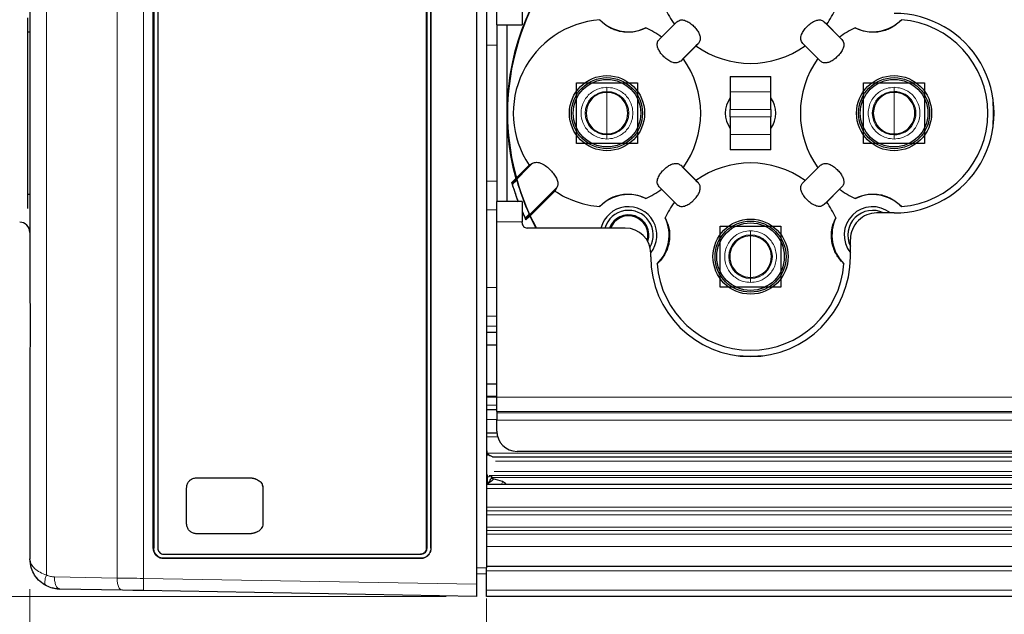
# Model space of a CAD drawing. Header units: millimetres. Extents: x 15 to 415, y 5 to 292.
# Tile 5 of 25: x 131 to 163, y 126 to 146. Entities that reach past the tile are written whole.
import ezdxf

# ---------------------------------------------------------------- set-up
doc = ezdxf.new("R2010")
doc.units = ezdxf.units.MM
doc.styles.add('SLDTEXTSTYLE0', font='TXT', dxfattribs={"width": 0.75})
doc.dimstyles.new('SLDDIMSTYLE2', dxfattribs={"dimtxt": 2.645833, "dimasz": 3.302, "dimexe": 0, "dimexo": 0.0625, "dimgap": 0.661458, "dimtad": 1, "dimdec": 0, "dimlfac": 1.5, "dimrnd": 1e-09, "dimzin": 12, "dimdsep": 46, "dimtxsty": 'SLDTEXTSTYLE0', "dimsah": 1, "dimcen": 0.09, "dimadec": 0, "dimazin": 3, "dimtfac": 1, "dimtdec": 0, "dimtofl": 0, "dimtmove": 0, "dimatfit": 3, "dimfxl": 1, "dimfrac": 2, "dimtolj": 1, "dimtzin": 12, "dimarcsym": 0})
doc.dimstyles.new('SLDDIMSTYLE6', dxfattribs={"dimtxt": 2.645833, "dimasz": 3.302, "dimexe": 0, "dimexo": 0.0625, "dimgap": 0.661458, "dimtad": 1, "dimdec": 1, "dimlfac": 1.5, "dimrnd": 1e-09, "dimzin": 12, "dimdsep": 46, "dimtxsty": 'SLDTEXTSTYLE0', "dimsah": 1, "dimcen": 0.09, "dimadec": 0, "dimazin": 3, "dimtfac": 1, "dimtdec": 1, "dimtofl": 0, "dimtmove": 0, "dimatfit": 3, "dimfxl": 1, "dimfrac": 2, "dimtolj": 1, "dimtzin": 12, "dimarcsym": 0})

# ---------------------------------------------------------------- blocks, each defined once
blk = doc.blocks.new('_D_7')
at = {"color": 7, "linetype": 'Continuous', "lineweight": 0}
for p, q in [((146.208, 126.799), (146.208, 113.936)), ((275.592, 126.799), (275.592, 113.936)), ((275.592, 114.936), (146.208, 114.936))]:
    blk.add_line(p, q, dxfattribs=at)
at = {"color": 7, "linetype": 'Continuous', "lineweight": 18}
for points in [[(146.208, 114.936), (149.51, 114.428), (149.51, 115.444)], [(275.592, 114.936), (272.29, 115.444), (272.29, 114.428)]]:
    blk.add_solid(points, dxfattribs=at)
at = {"color": 7, "linetype": 'Continuous', "lineweight": 18, "insert": (210.424, 118.347), "char_height": 2.646, "attachment_point": 1, "style": 'SLDTEXTSTYLE0'}
blk.add_mtext('L', dxfattribs=at)
blk = doc.blocks.new('_D_8')
at = {"color": 7, "linetype": 'Continuous', "lineweight": 0}
for p, q in [((123.275, 138.493), (123.275, 99.651)), ((282.692, 127.068), (282.692, 99.651)), ((123.275, 100.651), (282.692, 100.651))]:
    blk.add_line(p, q, dxfattribs=at)
at = {"color": 7, "linetype": 'Continuous', "lineweight": 18}
for points in [[(123.275, 100.651), (126.577, 100.143), (126.577, 101.159)], [(282.692, 100.651), (279.39, 101.159), (279.39, 100.143)]]:
    blk.add_solid(points, dxfattribs=at)
at = {"color": 7, "linetype": 'Continuous', "lineweight": 18, "insert": (207.401, 104.062), "char_height": 2.6458, "attachment_point": 1, "style": 'SLDTEXTSTYLE0'}
blk.add_mtext('L+45', dxfattribs=at)
blk = doc.blocks.new('_D_9')
at = {"color": 7, "linetype": 'Continuous', "lineweight": 0}
for p, q in [((131.208, 127.105), (131.208, 107.963)), ((282.692, 127.068), (282.692, 107.963)), ((131.208, 108.963), (282.692, 108.963))]:
    blk.add_line(p, q, dxfattribs=at)
at = {"color": 7, "linetype": 'Continuous', "lineweight": 18}
for points in [[(131.208, 108.963), (134.51, 108.455), (134.51, 109.471)], [(282.692, 108.963), (279.39, 109.471), (279.39, 108.455)]]:
    blk.add_solid(points, dxfattribs=at)
at = {"color": 7, "linetype": 'Continuous', "lineweight": 18, "insert": (207.401, 112.374), "char_height": 2.6458, "attachment_point": 1, "style": 'SLDTEXTSTYLE0'}
blk.add_mtext('L+33', dxfattribs=at)
blk = doc.blocks.new('_D_10')
at = {"color": 7, "linetype": 'Continuous', "lineweight": 0}
for p, q in [((144.875, 158.619), (116.814, 158.619)), ((117.814, 126.866), (117.814, 158.619)), ((144.875, 126.866), (116.814, 126.866))]:
    blk.add_line(p, q, dxfattribs=at)
at = {"color": 7, "linetype": 'Continuous', "lineweight": 18}
for points in [[(117.814, 158.619), (117.306, 155.317), (118.322, 155.317)], [(117.814, 126.866), (118.322, 130.168), (117.306, 130.168)]]:
    blk.add_solid(points, dxfattribs=at)
at = {"color": 7, "linetype": 'Continuous', "lineweight": 18, "insert": (114.403, 138.604), "char_height": 2.6458, "attachment_point": 1, "rotation": 90, "style": 'SLDTEXTSTYLE0'}
blk.add_mtext('47.6', dxfattribs=at)

msp = doc.modelspace()

# ---------------------------------------------------------------- linework, layer by layer
at = {"color": 7, "linetype": 'Continuous', "lineweight": 25}
for p, q in [((145.875127, 158.219397), (145.875127, 127.265942)), ((146.208466, 157.686002), (146.208466, 127.799337)), ((135.261765, 128.450996), (135.261765, 157.034344)), ((135.279219, 157.034344), (135.279219, 128.450996)), ((135.409624, 157.034344), (135.409624, 128.450996)), ((144.23891, 128.450996), (144.23891, 157.034344)), ((144.24182, 157.034344), (144.24182, 128.450996)), ((144.375136, 128.450996), (144.375136, 157.034344)), ((144.380958, 157.034344), (144.380958, 128.450996)), ((131.20846, 148.435088), (131.20846, 137.050252)), ((146.541795, 145.650474), (146.541795, 146.31714)), ((147.375127, 146.31714), (147.375127, 145.650474)), ((131.141792, 144.958189), (131.141792, 145.875921)), ((146.541795, 145.650474), (147.375127, 145.650474)), ((146.541805, 145.650474), (146.541805, 139.834866)), ((146.875134, 145.650474), (146.875134, 139.834866)), ((152.454089, 145.742777), (151.87502, 145.163715)), ((151.954671, 145.243364), (152.374437, 145.663127)), ((152.374437, 145.663127), (152.454089, 145.742777)), ((157.296181, 145.742777), (157.375823, 145.663127)), ((157.875241, 145.163715), (157.296181, 145.742777)), ((157.375823, 145.663127), (157.795589, 145.243364)), ((131.20846, 145.409255), (131.141792, 145.409255)), ((151.87502, 145.163715), (151.954671, 145.243364)), ((157.795589, 145.243364), (157.875241, 145.163715)), ((131.141792, 139.609255), (131.141792, 144.958189)), ((152.58213, 144.456608), (153.161189, 145.03567)), ((153.081547, 144.95602), (152.661781, 144.536258)), ((153.161189, 145.03567), (153.081547, 144.95602)), ((156.668723, 144.95602), (156.589072, 145.03567)), ((156.589072, 145.03567), (157.168131, 144.456608)), ((157.088479, 144.536258), (156.668723, 144.95602)), ((152.661781, 144.536258), (152.58213, 144.456608)), ((157.168131, 144.456608), (157.088479, 144.536258)), ((154.208462, 143.94267), (155.541798, 143.94267)), ((154.208462, 143.94267), (154.208462, 143.442299)), ((155.541798, 143.442299), (155.541798, 143.94267)), ((149.161091, 141.74267), (149.161091, 143.74267)), ((149.161091, 143.74267), (151.161085, 143.74267)), ((151.161085, 143.74267), (151.161085, 141.74267)), ((158.589175, 141.74267), (158.589175, 143.74267)), ((158.589175, 143.74267), (160.589179, 143.74267)), ((160.589179, 143.74267), (160.589179, 141.74267)), ((154.208462, 143.442299), (154.208462, 142.864949)), ((155.541798, 142.864949), (155.541798, 143.442299)), ((154.208462, 142.62039), (154.208462, 142.864949)), ((154.208462, 142.62039), (154.208462, 142.04304)), ((155.541798, 142.864949), (155.541798, 142.62039)), ((155.541798, 142.04304), (155.541798, 142.62039)), ((154.208462, 142.04304), (154.208462, 141.54267)), ((155.541798, 141.54267), (155.541798, 142.04304)), ((151.161085, 141.74267), (149.161091, 141.74267)), ((160.589179, 141.74267), (158.589175, 141.74267)), ((155.541798, 141.54267), (154.208462, 141.54267)), ((147.167952, 140.598061), (147.602529, 141.032638)), ((147.602529, 141.032638), (147.713721, 141.096063)), ((152.58213, 141.028731), (152.661781, 140.949082)), ((153.161189, 140.449669), (152.58213, 141.028731)), ((157.168131, 141.028731), (156.589072, 140.449669)), ((157.088479, 140.949082), (157.168131, 141.028731)), ((152.661781, 140.949082), (153.081547, 140.529319)), ((156.668723, 140.529319), (157.088479, 140.949082)), ((147.033046, 140.463159), (147.167952, 140.598061)), ((147.033046, 140.463159), (147.051991, 140.398979)), ((147.043875, 140.426225), (147.033046, 140.463159)), ((147.051991, 140.398979), (147.195688, 140.542674)), ((147.195688, 140.542674), (147.167952, 140.598061)), ((153.081547, 140.529319), (153.161189, 140.449669)), ((156.589072, 140.449669), (156.668723, 140.529319)), ((131.141792, 140.075921), (131.20846, 140.075921)), ((148.451051, 140.18411), (147.625944, 139.358997)), ((148.51448, 140.2953), (148.451051, 140.18411)), ((151.954671, 140.241975), (151.87502, 140.321625)), ((151.87502, 140.321625), (152.454089, 139.742563)), ((152.374437, 139.822212), (151.954671, 140.241975)), ((157.296181, 139.742563), (157.875241, 140.321625)), ((157.795589, 140.241975), (157.375823, 139.822212)), ((157.875241, 140.321625), (157.795589, 140.241975)), ((146.541795, 139.168199), (146.541795, 139.834866)), ((147.375127, 139.834866), (146.541795, 139.834866)), ((147.375127, 139.834866), (147.375127, 139.168199)), ((152.454089, 139.742563), (152.374437, 139.822212)), ((157.375823, 139.822212), (157.296181, 139.742563)), ((147.60846, 139.424635), (147.474091, 139.290269)), ((147.625944, 139.358997), (147.500714, 139.233768)), ((147.625944, 139.358997), (147.60846, 139.424635)), ((147.625944, 139.358997), (147.821526, 138.968199)), ((159.595897, 139.463436), (159.01211, 139.463436)), ((146.541795, 133.409336), (146.541795, 139.168199)), ((147.375127, 139.134866), (147.375127, 139.168199)), ((147.474091, 139.290269), (147.500714, 139.233768)), ((147.500714, 139.233768), (147.485376, 139.266192)), ((150.762569, 138.968199), (147.541802, 138.968199)), ((153.875133, 137.028624), (153.875133, 139.028624)), ((153.875133, 139.028624), (155.875127, 139.028624)), ((155.875127, 139.028624), (155.875127, 137.028624)), ((158.154369, 138.021903), (158.154369, 138.605693)), ((151.595901, 138.021903), (151.595901, 138.134866)), ((155.875127, 137.028624), (153.875133, 137.028624)), ((146.208466, 135.547664), (146.541795, 135.547664)), ((146.541795, 135.124331), (146.208466, 135.124331)), ((131.20846, 134.568421), (131.20846, 128.10466)), ((146.208466, 133.85433), (146.541795, 133.85433)), ((146.541795, 133.430997), (146.208466, 133.430997)), ((146.541795, 132.937932), (146.541795, 133.409336)), ((146.208466, 133.009336), (146.541795, 133.009336)), ((146.541795, 132.937932), (146.541795, 132.894141)), ((146.541795, 132.894141), (146.541795, 132.658439)), ((146.541795, 132.29651), (146.541795, 132.658439)), ((146.208466, 132.242669), (146.54398, 132.242669)), ((205.768442, 131.629844), (147.208463, 131.629844)), ((205.581268, 131.44267), (146.407655, 131.44267)), ((136.68863, 130.763349), (138.397853, 130.763349)), ((136.68863, 130.763349), (138.397853, 130.763349)), ((138.397853, 130.763349), (138.400764, 130.763349)), ((146.338622, 130.820776), (146.337202, 130.838098)), ((146.37513, 130.778336), (146.37513, 130.825399)), ((146.729708, 130.636648), (146.423947, 130.722726)), ((136.355798, 129.254866), (136.355798, 130.430472)), ((136.355798, 129.254866), (136.355798, 130.430472)), ((138.866276, 130.453627), (138.850402, 130.520746)), ((138.863654, 130.44223), (138.863654, 129.243109)), ((138.863654, 130.44223), (138.863654, 129.243109)), ((205.534598, 130.542669), (146.208466, 130.542669)), ((138.397853, 128.92199), (136.68863, 128.92199)), ((138.397853, 128.92199), (136.68863, 128.92199)), ((138.400764, 128.92199), (138.397853, 128.92199)), ((144.035986, 128.106023), (135.606737, 128.106023)), ((135.609647, 128.250996), (144.038887, 128.250996)), ((144.041797, 128.117663), (135.612558, 128.117663)), ((144.041797, 128.250996), (144.038887, 128.250996)), ((206.252124, 127.842669), (146.208466, 127.842669)), ((146.208466, 127.599336), (146.208466, 127.799337)), ((131.448409, 127.46349), (131.44968, 127.460841)), ((146.208466, 127.599336), (145.875127, 127.605155)), ((146.208466, 127.066004), (146.208466, 127.599336)), ((132.159015, 127.119488), (132.191013, 127.104861)), ((134.24792, 127.068956), (132.191013, 127.10486)), ((145.875127, 127.265942), (145.875127, 126.866003)), ((145.875127, 126.866003), (134.94589, 127.056774)), ((146.208466, 126.866003), (146.208466, 127.066004)), ((206.511677, 126.866003), (146.208466, 126.866003))]:
    msp.add_line(p, q, dxfattribs=at)
at = {"color": 8, "linetype": 'Continuous', "lineweight": 18}
for p, q in [((131.754786, 127.570011), (131.754786, 157.915329)), ((134.073427, 158.016443), (134.073427, 127.468896)), ((134.94589, 127.456713), (134.94589, 158.028626)), ((146.541805, 144.978372), (146.208466, 144.978372)), ((150.161088, 143.592003), (150.161088, 143.459336)), ((159.589172, 143.592003), (159.589172, 143.459336)), ((150.161088, 142.74267), (150.161088, 143.42667)), ((154.208462, 143.442299), (155.541798, 143.442299)), ((159.589172, 142.74267), (159.589172, 143.42667)), ((150.161088, 142.05867), (150.161088, 142.74267)), ((154.208462, 142.864949), (155.541798, 142.864949)), ((155.541798, 142.62039), (154.208462, 142.62039)), ((159.589172, 142.05867), (159.589172, 142.74267)), ((150.161088, 142.026003), (150.161088, 141.893336)), ((155.541798, 142.04304), (154.208462, 142.04304)), ((159.589172, 142.026003), (159.589172, 141.893336)), ((147.713721, 141.096063), (147.043875, 140.426225)), ((146.208466, 140.506967), (146.541805, 140.506967)), ((147.485376, 139.266192), (148.51448, 140.2953)), ((146.541795, 139.564158), (146.208466, 139.564158)), ((147.375127, 139.168199), (146.541795, 139.168199)), ((154.87513, 138.877958), (154.87513, 138.745291)), ((154.87513, 138.028625), (154.87513, 138.712625)), ((154.87513, 137.344625), (154.87513, 138.028625)), ((154.87513, 137.311958), (154.87513, 137.179291)), ((146.208466, 137.011874), (146.541795, 137.011874)), ((146.541795, 136.069065), (146.208466, 136.069065)), ((146.208466, 135.74267), (146.541795, 135.74267)), ((146.541795, 133.409336), (146.208466, 133.409336)), ((146.541795, 133.409336), (207.547934, 133.409336)), ((146.208466, 133.146544), (146.541795, 133.146544)), ((146.541795, 132.937932), (207.07653, 132.937932)), ((146.541795, 132.894141), (207.032741, 132.894141)), ((146.541795, 132.676003), (146.208466, 132.676003)), ((146.541795, 132.658439), (206.797039, 132.658439)), ((146.208466, 132.109336), (146.568617, 132.109336)), ((146.231781, 131.576003), (205.714604, 131.576003)), ((205.447938, 131.309336), (146.503757, 131.309336)), ((205.419894, 130.974293), (146.451305, 130.974293)), ((146.208466, 130.848179), (146.232457, 130.850856)), ((146.241795, 130.785278), (146.208466, 130.781511)), ((146.232457, 130.850856), (146.2516, 130.854031)), ((146.241795, 130.785278), (146.241795, 130.566234)), ((146.290442, 130.841135), (205.455279, 130.841135)), ((146.353454, 130.832913), (146.338622, 130.820776)), ((205.473568, 130.772311), (146.377475, 130.772311)), ((146.423837, 130.722333), (146.424354, 130.71619)), ((205.570028, 130.409336), (146.208466, 130.409336)), ((146.325887, 130.542669), (146.241795, 130.566234)), ((146.208466, 129.800868), (205.73173, 129.800868)), ((146.208466, 129.677936), (146.211277, 129.674811)), ((205.766038, 129.67177), (146.208466, 129.67177)), ((205.80035, 129.54267), (146.208466, 129.54267)), ((136.355798, 129.254866), (136.358709, 129.254866)), ((205.90665, 129.142669), (146.208466, 129.142669)), ((146.208466, 129.0272), (205.937337, 129.0272)), ((205.968023, 128.91173), (146.208466, 128.91173)), ((135.279219, 128.450996), (135.261765, 128.450996)), ((144.24182, 128.450996), (144.23891, 128.450996)), ((144.380958, 128.450996), (144.375136, 128.450996)), ((206.074959, 128.509336), (146.208466, 128.509336)), ((135.606737, 128.106023), (135.612558, 128.117663)), ((144.035986, 128.106023), (144.041797, 128.117663)), ((146.208466, 127.799337), (145.875127, 127.799337)), ((134.073427, 127.468896), (132.01652, 127.504801)), ((145.875127, 127.265942), (134.94589, 127.456713)), ((206.287559, 127.709336), (146.208466, 127.709336)), ((206.458525, 127.066004), (146.208466, 127.066004))]:
    msp.add_line(p, q, dxfattribs=at)
at = {"color": 7, "linetype": 'Continuous', "lineweight": 25, "flags": 128}
for points in [[(162.841639, 142.275187), (162.855348, 142.74267), (162.841639, 143.210152)], [(147.375127, 139.510883), (147.412569, 139.425341), (147.474091, 139.290269)], [(150.279066, 138.968199), (150.283069, 138.978097), (150.420358, 139.183565)], [(150.279066, 138.968199), (150.283069, 138.978097), (150.420358, 139.183565)], [(154.407651, 134.776162), (154.87513, 134.762458), (155.342609, 134.776162)], [(146.210621, 127.842669), (146.210174, 127.840049), (146.208466, 127.818789)], [(134.94589, 127.056774), (134.586921, 127.063039), (134.24792, 127.068956)]]:
    msp.add_lwpolyline(points, dxfattribs=at)
at = {"color": 8, "linetype": 'Continuous', "lineweight": 18, "flags": 128}
for points in [[(146.241795, 130.785278), (146.240096, 130.797237), (146.238447, 130.8088), (146.236917, 130.819585), (146.235536, 130.829233), (146.234374, 130.837427), (146.23345, 130.843894), (146.232804, 130.84842), (146.232457, 130.850856)], [(146.703045, 130.542669), (146.710704, 130.569644), (146.719417, 130.60036), (146.725655, 130.622374), (146.729083, 130.634459), (146.729708, 130.636648)]]:
    msp.add_lwpolyline(points, dxfattribs=at)
at = {"color": 7, "linetype": 'Continuous', "lineweight": 25}
for centre, radius in [((150.161088, 142.74267), 1.233334), ((150.161088, 142.742669), 1.166668), ((159.589178, 142.742673), 1.233329), ((159.589174, 142.742671), 1.166666), ((150.161084, 142.74267), 1.10963), ((159.589177, 142.742669), 1.109631), ((154.87513, 138.028625), 1.233334), ((154.875132, 138.028626), 1.166666), ((154.875135, 138.028624), 1.10963)]:
    msp.add_circle(centre, radius, dxfattribs=at)
for centre, radius, start, end in [((154.875084, 142.742675), 7.999954, 151.8480925, 195.5499484), ((154.875142, 142.74267), 7.98022, 151.7722018, 208.2277982), ((154.875392, 147.456854), 3.077699, 204.4821467, 215.6487364), ((154.875635, 147.456464), 3.076849, 324.3488462, 335.5186256), ((159.595903, 142.74267), 3.279233, 269.9999024, 90.0000976), ((150.161084, 142.742672), 3.077404, 94.4657508, 213.7571448), ((150.868195, 146.749605), 1.333332, 224.7613057, 295.2227548), ((150.161154, 142.742819), 3.077245, 54.3500015, 65.5181522), ((159.588871, 142.743183), 3.076811, 114.4805016, 125.6503924), ((158.882071, 146.749595), 1.33332, 244.7772161, 315.238852), ((159.589178, 142.74267), 3.077406, 274.4657191, 85.5342809), ((154.875135, 147.456716), 3.077408, 234.3505608, 305.6494392), ((150.161101, 142.74267), 3.077395, 324.3503962, 35.6496038), ((159.589213, 142.74267), 3.077438, 144.3509714, 215.6490286), ((150.161085, 142.74267), 0.684, 89.9997465, 270.0002535), ((150.161091, 142.74267), 0.684, 269.9997465, 90.0002535), ((154.87514, 142.74267), 0.833342, 143.1305452, 216.8694548), ((154.875121, 142.74267), 0.833342, 323.1305452, 36.8694548), ((159.589179, 142.74267), 0.684, 90.0005786, 269.9994214), ((159.589175, 142.74267), 0.684, 269.9997465, 90.0002535), ((154.875135, 138.028623), 3.077408, 54.3505608, 125.6494392), ((154.881357, 142.744717), 8.173216, 196.6786154, 200.9127351), ((154.872907, 142.741833), 7.985988, 195.9844895, 204.5430766), ((150.161087, 142.742686), 3.077423, 236.2430256, 265.5342265), ((150.868195, 138.735734), 1.333332, 64.7772452, 135.2386943), ((150.161154, 142.742521), 3.077245, 294.4818478, 305.6499985), ((159.588871, 142.742156), 3.076811, 234.3496076, 245.5194984), ((158.882071, 138.735745), 1.33332, 44.761148, 115.2227839), ((154.875392, 138.028485), 3.077699, 144.3512636, 155.5178533), ((154.875635, 138.028875), 3.076849, 24.4813744, 35.6511538), ((150.868194, 138.735732), 0.933335, 321.2161729, 165.5773983), ((150.868192, 138.735731), 0.813439, 330.0313945, 163.3943034), ((150.868193, 138.735734), 0.666664, 341.3894905, 159.5922647), ((150.868193, 138.73573), 0.633335, 344.1723874, 134.9999658), ((150.868193, 138.73573), 0.633335, 344.1723874, 134.9999658), ((158.882067, 138.735736), 0.93333, 51.2314341, 218.7688642), ((158.882065, 138.735738), 0.813434, 63.4571932, 206.5431654), ((159.012102, 138.630113), 0.833323, 89.9994856, 135.1698243), ((130.875142, 138.826018), 0.333318, 359.9974571, 90.0018492), ((147.541795, 139.134867), 0.166668, 180.0004098, 270.0022581), ((150.868186, 138.735733), 1.333341, 314.7616428, 25.2224083), ((158.882031, 138.735723), 1.333297, 154.7762676, 225.2396812), ((158.987719, 138.605691), 0.83335, 134.8313571, 179.9998167), ((155.318457, 142.29916), 4.372916, 314.807863, 315.1955377), ((150.762562, 138.13486), 0.833339, 0.0003947, 89.9995626), ((154.875127, 138.028625), 0.684, 89.99974, 270.00026), ((154.875133, 138.028625), 0.684, 269.99974, 90.00026), ((154.875135, 138.021904), 3.279234, 180.0000108, 359.9999892), ((154.875135, 138.028626), 3.077408, 184.4658382, 355.5341618), ((147.208464, 132.296514), 0.666669, 180.0003344, 269.9998791), ((146.371852, 131.660584), 0.163473, 178.1343408, 198.9270712), ((146.407897, 131.666083), 0.199461, 205.1804715, 237.0445639), ((146.675132, 130.444236), 0.200003, 29.4825976, 74.1644732)]:
    msp.add_arc(centre, radius, start, end, dxfattribs=at)
at = {"color": 8, "linetype": 'Continuous', "lineweight": 18}
for centre, radius, start, end in [((150.161089, 142.74267), 0.716667, 90.0000248, 269.9999752), ((150.161088, 142.74267), 0.716667, 270.0000248, 89.9999752), ((159.589172, 142.74267), 0.716667, 90.0000248, 269.9999752), ((159.589182, 142.74267), 0.716667, 269.9992306, 90.0007694), ((154.87513, 138.028624), 0.716667, 90.0000248, 269.9999752), ((154.87513, 138.028624), 0.716667, 270.0000248, 89.9999752), ((146.439943, 130.779104), 0.064818, 180.6792518, 256.0831019)]:
    msp.add_arc(centre, radius, start, end, dxfattribs=at)
at = {"color": 7, "linetype": 'Continuous', "lineweight": 25}
for points, knots in [([(151.436379, 145.543396), (151.329181, 145.497399), (151.159795, 145.424716), (150.912565, 145.395728), (150.713701, 145.401115), (150.529025, 145.436152), (150.332814, 145.50496), (150.121939, 145.617801), (149.991093, 145.743727), (149.921468, 145.810733)], [0, 0, 0, 0, 0.210355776, 0.332389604, 0.448354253, 0.570658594, 0.671740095, 0.825328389, 1, 1, 1, 1]), ([(152.454089, 145.742777), (152.495307, 145.76975), (152.572497, 145.820264), (152.719664, 145.796644), (152.85145, 145.732184), (152.976232, 145.635396), (153.08182, 145.52501), (153.16367, 145.40912), (153.216529, 145.29203), (153.232835, 145.175615), (153.20575, 145.086041), (153.171581, 145.047417), (153.161189, 145.03567)], [0, 0, 0, 0, 0.1119095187, 0.2095760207, 0.3319209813, 0.4578054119, 0.5789266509, 0.6909685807, 0.790686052, 0.8789249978, 0.9631767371, 1, 1, 1, 1]), ([(156.589072, 145.03567), (156.562097, 145.076889), (156.511582, 145.15408), (156.5352, 145.301255), (156.599646, 145.433005), (156.675621, 145.530974), (156.759615, 145.619299), (156.846691, 145.694825), (156.96458, 145.767935), (157.081253, 145.80821), (157.202215, 145.810795), (157.26428, 145.765868), (157.296181, 145.742777)], [0, 0, 0, 0, 0.1119619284, 0.2096705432, 0.3320643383, 0.4580028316, 0.4994823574, 0.6194852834, 0.7287869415, 0.823980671, 0.9095277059, 1, 1, 1, 1]), ([(159.828793, 145.810733), (159.743816, 145.730822), (159.609542, 145.60455), (159.387169, 145.492695), (159.198474, 145.429686), (159.012961, 145.3994), (158.80505, 145.396888), (158.568289, 145.430736), (158.402245, 145.504269), (158.313891, 145.543396)], [0, 0, 0, 0, 0.210354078, 0.332387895, 0.448351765, 0.570657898, 0.671739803, 0.825327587, 1, 1, 1, 1]), ([(152.58213, 144.456608), (152.540911, 144.429634), (152.463721, 144.379121), (152.316554, 144.40274), (152.184768, 144.467201), (152.059987, 144.563989), (151.954399, 144.674375), (151.872548, 144.790264), (151.81969, 144.907354), (151.803382, 145.023771), (151.830472, 145.113339), (151.864632, 145.151967), (151.87502, 145.163715)], [0, 0, 0, 0, 0.111910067, 0.209577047, 0.331922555, 0.45780775, 0.578929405, 0.690972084, 0.790689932, 0.878929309, 0.963181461, 1, 1, 1, 1]), ([(157.875241, 145.163715), (157.902216, 145.122495), (157.952734, 145.045304), (157.929098, 144.89813), (157.864655, 144.766383), (157.788691, 144.668408), (157.704696, 144.580086), (157.61762, 144.504556), (157.499726, 144.431454), (157.383053, 144.391173), (157.262092, 144.388586), (157.200029, 144.433516), (157.168131, 144.456608)], [0, 0, 0, 0, 0.111962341, 0.209672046, 0.332066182, 0.458000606, 0.499480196, 0.619483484, 0.7287923, 0.823978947, 0.909534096, 1, 1, 1, 1]), ([(147.713721, 141.096063), (147.757809, 141.111449), (147.856919, 141.146037), (148.021335, 141.091873), (148.172471, 140.997975), (148.307988, 140.87767), (148.420202, 140.747436), (148.503636, 140.613404), (148.549657, 140.480457), (148.549355, 140.368906), (148.523104, 140.313501), (148.51448, 140.2953)], [0, 0, 0, 0, 0.103228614, 0.232060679, 0.370334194, 0.507643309, 0.639043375, 0.758281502, 0.862149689, 0.954713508, 1, 1, 1, 1]), ([(151.87502, 140.321625), (151.84805, 140.362844), (151.797542, 140.440037), (151.821158, 140.58721), (151.885605, 140.71896), (151.961578, 140.816929), (152.045572, 140.905251), (152.132641, 140.980786), (152.250534, 141.053885), (152.367207, 141.094166), (152.488168, 141.096753), (152.550232, 141.051823), (152.58213, 141.028731)], [0, 0, 0, 0, 0.111959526, 0.209669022, 0.33206381, 0.458003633, 0.499483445, 0.619481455, 0.728790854, 0.823978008, 0.909533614, 1, 1, 1, 1]), ([(157.168131, 141.028731), (157.209352, 141.055705), (157.286547, 141.106217), (157.433713, 141.082601), (157.565494, 141.018135), (157.690274, 140.92135), (157.795862, 140.810964), (157.877712, 140.695075), (157.93057, 140.577986), (157.946878, 140.461569), (157.919788, 140.372001), (157.885629, 140.333372), (157.875241, 140.321625)], [0, 0, 0, 0, 0.111917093, 0.20958408, 0.331922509, 0.457807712, 0.578929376, 0.690972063, 0.790689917, 0.878929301, 0.963181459, 1, 1, 1, 1]), ([(147.043875, 140.426225), (147.050334, 140.404593), (147.068191, 140.34479), (147.103624, 140.231602), (147.156577, 140.07307), (147.20483, 139.935462), (147.237566, 139.85206), (147.244315, 139.834866)], [0, 0, 0, 0, 0.108434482, 0.299787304, 0.5696529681, 0.9112760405, 1, 1, 1, 1]), ([(152.454089, 139.742563), (152.495306, 139.715589), (152.572496, 139.665075), (152.71967, 139.688698), (152.851421, 139.753141), (152.949398, 139.829107), (153.03771, 139.913114), (153.113243, 140.000181), (153.186357, 140.118071), (153.226619, 140.234747), (153.229223, 140.35571), (153.184285, 140.417772), (153.161189, 140.449669)], [0, 0, 0, 0, 0.1119579, 0.209666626, 0.33206448, 0.458003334, 0.499478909, 0.619482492, 0.728789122, 0.823977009, 0.909530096, 1, 1, 1, 1]), ([(157.296181, 139.742563), (157.25496, 139.715589), (157.177766, 139.665077), (157.030599, 139.688693), (156.898818, 139.753159), (156.774037, 139.849943), (156.668453, 139.960334), (156.586586, 140.076213), (156.533743, 140.193312), (156.517439, 140.309722), (156.54451, 140.3993), (156.578679, 140.437923), (156.589072, 140.449669)], [0, 0, 0, 0, 0.111916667, 0.209583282, 0.331921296, 0.457805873, 0.578927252, 0.69097375, 0.790688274, 0.878927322, 0.963176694, 1, 1, 1, 1]), ([(149.921468, 139.674606), (150.006444, 139.754518), (150.140718, 139.880789), (150.363091, 139.992644), (150.551786, 140.055653), (150.7373, 140.08594), (150.945214, 140.088451), (151.181978, 140.054605), (151.348025, 139.981071), (151.436379, 139.941943)], [0, 0, 0, 0, 0.210352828, 0.33238592, 0.448349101, 0.570654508, 0.671735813, 0.825328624, 1, 1, 1, 1]), ([(158.313891, 139.941943), (158.421089, 139.987941), (158.590473, 140.060621), (158.837698, 140.089612), (159.036559, 140.084224), (159.221235, 140.049187), (159.417446, 139.980379), (159.628322, 139.867538), (159.759168, 139.741613), (159.828793, 139.674606)], [0, 0, 0, 0, 0.210357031, 0.332385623, 0.448350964, 0.570656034, 0.671738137, 0.825327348, 1, 1, 1, 1]), ([(147.375127, 139.511818), (147.379633, 139.501054), (147.403375, 139.444333), (147.439852, 139.364321), (147.472548, 139.293416), (147.484594, 139.267851), (147.485376, 139.266192)], [0, 0, 0, 0, 0.130006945, 0.685110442, 0.979565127, 1, 1, 1, 1]), ([(152.074407, 139.303913), (152.120405, 139.196716), (152.193086, 139.027331), (152.222079, 138.780103), (152.216683, 138.58124), (152.181645, 138.396564), (152.112838, 138.200353), (152.000002, 137.989475), (151.874077, 137.858629), (151.80707, 137.789004)], [0, 0, 0, 0, 0.2103557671, 0.3323876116, 0.4483534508, 0.5706570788, 0.6717408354, 0.8253287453, 1, 1, 1, 1]), ([(157.9432, 137.789004), (157.86329, 137.873983), (157.737021, 138.008261), (157.625151, 138.230629), (157.562149, 138.419326), (157.531856, 138.60484), (157.529351, 138.812752), (157.563203, 139.049514), (157.636735, 139.215559), (157.675863, 139.303913)], [0, 0, 0, 0, 0.21035509, 0.332388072, 0.448353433, 0.570656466, 0.671739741, 0.825328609, 1, 1, 1, 1]), ([(131.20846, 137.050252), (131.213838, 136.456475), (131.221331, 135.629175), (131.211293, 134.801929), (131.20846, 134.568421)], [0, 0, 0, 0, 0.717728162, 1, 1, 1, 1]), ([(146.299144, 131.500866), (146.285958, 131.505672), (146.272052, 131.51074), (146.265677, 131.523241), (146.264973, 131.527053), (146.252148, 131.535816), (146.235902, 131.563906), (146.224231, 131.591402), (146.21681, 131.608883)], [0, 0, 0, 0, 0.278349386, 0.293561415, 0.296314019, 0.361262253, 0.593905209, 1, 1, 1, 1]), ([(146.294167, 131.50105), (146.277072, 131.508864), (146.241926, 131.52493), (146.21982, 131.556685), (146.208466, 131.572995)], [0, 0, 0, 0, 0.486400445, 1, 1, 1, 1]), ([(146.301211, 131.498885), (146.299704, 131.499327), (146.297351, 131.500015), (146.295024, 131.500784), (146.294187, 131.50106)], [0, 0, 0, 0, 0.6405147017, 1, 1, 1, 1]), ([(146.301211, 131.498883), (146.332663, 131.488623), (146.371969, 131.475802), (146.401712, 131.448187), (146.407655, 131.44267)], [0, 0, 0, 0, 0.800204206, 1, 1, 1, 1]), ([(136.355798, 130.430472), (136.359481, 130.467961), (136.366846, 130.542927), (136.424311, 130.642757), (136.50883, 130.71795), (136.602358, 130.757694), (136.664121, 130.761743), (136.68863, 130.763349)], [0, 0, 0, 0, 0.215054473, 0.430040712, 0.644562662, 0.858955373, 1, 1, 1, 1]), ([(136.355798, 130.430472), (136.359481, 130.467961), (136.366846, 130.542927), (136.424311, 130.642757), (136.50883, 130.71795), (136.602358, 130.757694), (136.664121, 130.761743), (136.68863, 130.763349)], [0, 0, 0, 0, 0.215054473, 0.430040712, 0.644562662, 0.858955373, 1, 1, 1, 1]), ([(138.397853, 130.763349), (138.425704, 130.762473), (138.460504, 130.761379), (138.501834, 130.755584), (138.522376, 130.752109), (138.542796, 130.74795), (138.563066, 130.743129), (138.58316, 130.737613), (138.60305, 130.731405), (138.6227, 130.72447), (138.661537, 130.709103), (138.731482, 130.673281), (138.808102, 130.605992), (138.854301, 130.52302), (138.860702, 130.474014), (138.863366, 130.453627)], [0, 0, 0, 0, 0.136530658, 0.170595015, 0.204676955, 0.238749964, 0.272821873, 0.306889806, 0.34096844, 0.375032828, 0.409107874, 0.545874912, 0.758923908, 0.899709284, 1, 1, 1, 1]), ([(138.397853, 130.763349), (138.425704, 130.762473), (138.460504, 130.761379), (138.501834, 130.755584), (138.522376, 130.752109), (138.542796, 130.74795), (138.563066, 130.743129), (138.58316, 130.737613), (138.60305, 130.731405), (138.6227, 130.72447), (138.661537, 130.709103), (138.731482, 130.673281), (138.808102, 130.605992), (138.854301, 130.52302), (138.860702, 130.474014), (138.863366, 130.453627)], [0, 0, 0, 0, 0.136530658, 0.170595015, 0.204676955, 0.238749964, 0.272821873, 0.306889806, 0.34096844, 0.375032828, 0.409107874, 0.545874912, 0.758923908, 0.899709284, 1, 1, 1, 1]), ([(146.241795, 130.566234), (146.259254, 130.590048), (146.288158, 130.629471), (146.328939, 130.688553), (146.355896, 130.729957), (146.372288, 130.761406), (146.374323, 130.773529), (146.37513, 130.778336)], [0, 0, 0, 0, 0.351752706, 0.582308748, 0.854289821, 0.942226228, 1, 1, 1, 1]), ([(146.424354, 130.71619), (146.423242, 130.712264), (146.420352, 130.702056), (146.398319, 130.6811), (146.360705, 130.650023), (146.304253, 130.609698), (146.263202, 130.581131), (146.241795, 130.566234)], [0, 0, 0, 0, 0.0505860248, 0.1315637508, 0.370624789, 0.6717930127, 1, 1, 1, 1]), ([(146.423788, 130.722891), (146.417204, 130.725401), (146.403678, 130.730557), (146.387791, 130.746101), (146.377093, 130.765578), (146.375773, 130.779988), (146.37513, 130.786999)], [0, 0, 0, 0, 0.243419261, 0.500104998, 0.75677781, 1, 1, 1, 1]), ([(138.863366, 130.453627), (138.863412, 130.452678), (138.863506, 130.450779), (138.863603, 130.446979), (138.863633, 130.44413), (138.863654, 130.44223)], [0, 0, 0, 0, 0.250101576, 0.5002614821, 1, 1, 1, 1]), ([(138.863366, 130.453627), (138.863412, 130.452678), (138.863506, 130.450779), (138.863603, 130.446979), (138.863633, 130.44413), (138.863654, 130.44223)], [0, 0, 0, 0, 0.250101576, 0.5002614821, 1, 1, 1, 1]), ([(136.68863, 128.92199), (136.651147, 128.925673), (136.576188, 128.933036), (136.476371, 128.990515), (136.401191, 129.075047), (136.361455, 129.168584), (136.357405, 129.230353), (136.355798, 129.254866)], [0, 0, 0, 0, 0.215021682, 0.430002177, 0.644530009, 0.858931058, 1, 1, 1, 1]), ([(136.68863, 128.92199), (136.651147, 128.925673), (136.576188, 128.933036), (136.476371, 128.990515), (136.401191, 129.075047), (136.361455, 129.168584), (136.357405, 129.230353), (136.355798, 129.254866)], [0, 0, 0, 0, 0.215021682, 0.430002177, 0.644530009, 0.858931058, 1, 1, 1, 1]), ([(138.863654, 129.243109), (138.860519, 129.214707), (138.854482, 129.160009), (138.805413, 129.078291), (138.74153, 129.020878), (138.682116, 128.986724), (138.646218, 128.970131), (138.623254, 128.961052), (138.59996, 128.952894), (138.581079, 128.947101), (138.557238, 128.940726), (138.537984, 128.936325), (138.513746, 128.931667), (138.494234, 128.928603), (138.46974, 128.925588), (138.450074, 128.923834), (138.424471, 128.922329), (138.408696, 128.922128), (138.397853, 128.92199)], [0, 0, 0, 0, 0.136069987, 0.262049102, 0.448454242, 0.54372602, 0.591275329, 0.638821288, 0.662578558, 0.710127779, 0.73388163, 0.781422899, 0.805197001, 0.852737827, 0.876501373, 0.924039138, 0.947791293, 1, 1, 1, 1]), ([(138.863654, 129.243109), (138.860519, 129.214707), (138.854482, 129.160009), (138.805413, 129.078291), (138.74153, 129.020878), (138.682116, 128.986724), (138.646218, 128.970131), (138.623254, 128.961052), (138.59996, 128.952894), (138.581079, 128.947101), (138.557238, 128.940726), (138.537984, 128.936325), (138.513746, 128.931667), (138.494234, 128.928603), (138.46974, 128.925588), (138.450074, 128.923834), (138.424471, 128.922329), (138.408696, 128.922128), (138.397853, 128.92199)], [0, 0, 0, 0, 0.136069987, 0.262049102, 0.448454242, 0.54372602, 0.591275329, 0.638821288, 0.662578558, 0.710127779, 0.73388163, 0.781422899, 0.805197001, 0.852737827, 0.876501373, 0.924039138, 0.947791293, 1, 1, 1, 1]), ([(135.606737, 128.106023), (135.567808, 128.11005), (135.489996, 128.118101), (135.385602, 128.177781), (135.308397, 128.266124), (135.267855, 128.36275), (135.263506, 128.425758), (135.261765, 128.450996)], [0, 0, 0, 0, 0.215847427, 0.431439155, 0.649801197, 0.859732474, 1, 1, 1, 1]), ([(135.612558, 128.117663), (135.587933, 128.118885), (135.540404, 128.121243), (135.45628, 128.148392), (135.372877, 128.211312), (135.310016, 128.294659), (135.282763, 128.378758), (135.28043, 128.4263), (135.279219, 128.450996)], [0, 0, 0, 0, 0.140836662, 0.271836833, 0.499974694, 0.728126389, 0.858772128, 1, 1, 1, 1]), ([(135.409624, 128.450996), (135.411913, 128.428508), (135.41649, 128.383551), (135.450924, 128.323252), (135.501884, 128.278336), (135.558025, 128.254545), (135.594843, 128.252014), (135.609647, 128.250996)], [0, 0, 0, 0, 0.214967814, 0.4297522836, 0.6471580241, 0.8581192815, 1, 1, 1, 1]), ([(144.380958, 128.450996), (144.37693, 128.412079), (144.368881, 128.334294), (144.30925, 128.229926), (144.220949, 128.152714), (144.124316, 128.112111), (144.061261, 128.107765), (144.035986, 128.106023)], [0, 0, 0, 0, 0.215781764, 0.431297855, 0.649552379, 0.859529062, 1, 1, 1, 1]), ([(144.038887, 128.250996), (144.061387, 128.253287), (144.10637, 128.257866), (144.166701, 128.292315), (144.211612, 128.343317), (144.235365, 128.399444), (144.237894, 128.436228), (144.23891, 128.450996)], [0, 0, 0, 0, 0.215083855, 0.430004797, 0.647471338, 0.858469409, 1, 1, 1, 1]), ([(144.24182, 128.450996), (144.239527, 128.428506), (144.234943, 128.383547), (144.200501, 128.323231), (144.149527, 128.278292), (144.093375, 128.254525), (144.056578, 128.252007), (144.041797, 128.250996)], [0, 0, 0, 0, 0.214987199, 0.429780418, 0.647355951, 0.858350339, 1, 1, 1, 1]), ([(144.375136, 128.450996), (144.37391, 128.426369), (144.371544, 128.378837), (144.344407, 128.294703), (144.281471, 128.211305), (144.19812, 128.14846), (144.11403, 128.121194), (144.066491, 128.11887), (144.041797, 128.117663)], [0, 0, 0, 0, 0.140850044, 0.271857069, 0.500008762, 0.72814662, 0.858785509, 1, 1, 1, 1]), ([(131.754796, 127.213537), (131.681909, 127.257676), (131.530152, 127.349576), (131.363642, 127.551418), (131.2362, 127.805925), (131.218544, 127.996064), (131.20846, 128.10466)], [0, 0, 0, 0, 0.231785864, 0.482595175, 0.704488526, 1, 1, 1, 1]), ([(131.397089, 127.520181), (131.404744, 127.5101), (131.420212, 127.489731), (131.438933, 127.472302), (131.448389, 127.4635)], [0, 0, 0, 0, 0.494914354, 1, 1, 1, 1]), ([(131.761204, 127.213564), (131.74437, 127.220766), (131.708344, 127.236181), (131.67667, 127.259288), (131.659797, 127.271597)], [0, 0, 0, 0, 0.467272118, 1, 1, 1, 1]), ([(131.744574, 127.219929), (131.810957, 127.190234), (131.942857, 127.131231), (132.086767, 127.118422), (132.15825, 127.112059)], [0, 0, 0, 0, 0.5032762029, 1, 1, 1, 1]), ([(132.191013, 127.10486), (132.132635, 127.107449), (132.05093, 127.111073), (131.973144, 127.135087), (131.950935, 127.141944)], [0, 0, 0, 0, 0.714486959, 1, 1, 1, 1])]:
    msp.add_open_spline(points, degree=3, knots=knots, dxfattribs=at)
at = {"color": 8, "linetype": 'Continuous', "lineweight": 18}
for points, knots in [([(150.161088, 143.592003), (150.080783, 143.585334), (149.898897, 143.570228), (149.676337, 143.4539), (149.510746, 143.300209), (149.402148, 143.140119), (149.329068, 142.951836), (149.302962, 142.74267), (149.329069, 142.533504), (149.402189, 142.345107), (149.510835, 142.185042), (149.676442, 142.031381), (149.898898, 141.915112), (150.080783, 141.900006), (150.161088, 141.893336)], [0, 0, 0, 0, 0.090314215, 0.204554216, 0.274316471, 0.343942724, 0.420789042, 0.500000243, 0.579211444, 0.656057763, 0.725818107, 0.795445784, 0.909685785, 1, 1, 1, 1]), ([(150.161088, 141.893336), (150.241395, 141.900006), (150.423283, 141.915111), (150.645823, 142.031439), (150.811461, 142.185127), (150.920504, 142.346197), (150.994103, 142.534484), (151.018597, 142.742791), (150.994056, 142.950976), (150.920396, 143.139354), (150.811382, 143.300307), (150.645716, 143.453953), (150.423283, 143.570229), (150.241395, 143.585334), (150.161088, 143.592003)], [0, 0, 0, 0, 0.090307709, 0.204539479, 0.274293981, 0.343917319, 0.422027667, 0.500000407, 0.5781102, 0.656082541, 0.725837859, 0.795460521, 0.909692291, 1, 1, 1, 1]), ([(159.589172, 143.592003), (159.508867, 143.585333), (159.326982, 143.570227), (159.104419, 143.453905), (158.938841, 143.300202), (158.830231, 143.140123), (158.757148, 142.951836), (158.731063, 142.74267), (158.757148, 142.533503), (158.830274, 142.345107), (158.938918, 142.185042), (159.104526, 142.031381), (159.326982, 141.915112), (159.508867, 141.900006), (159.589172, 141.893336)], [0, 0, 0, 0, 0.090314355, 0.204554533, 0.274314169, 0.343942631, 0.420789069, 0.49999993, 0.579210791, 0.656057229, 0.725817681, 0.795445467, 0.909685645, 1, 1, 1, 1]), ([(159.589172, 141.893336), (159.669482, 141.900005), (159.851374, 141.91511), (160.073917, 142.031439), (160.239554, 142.185127), (160.3486, 142.346195), (160.422185, 142.534487), (160.446678, 142.74279), (160.422153, 142.950977), (160.348489, 143.139354), (160.239476, 143.300307), (160.07381, 143.453953), (159.851374, 143.57023), (159.669482, 143.585334), (159.589172, 143.592003)], [0, 0, 0, 0, 0.0903109, 0.204542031, 0.274296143, 0.343919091, 0.422027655, 0.499999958, 0.578108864, 0.656080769, 0.725835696, 0.795457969, 0.9096891, 1, 1, 1, 1]), ([(154.87513, 138.877958), (154.794825, 138.871288), (154.61294, 138.856182), (154.390377, 138.73986), (154.224799, 138.586157), (154.116188, 138.426078), (154.043111, 138.23779), (154.017004, 138.028625), (154.043111, 137.819458), (154.116231, 137.631062), (154.224876, 137.470997), (154.390484, 137.317336), (154.61294, 137.201067), (154.794825, 137.185961), (154.87513, 137.179291)], [0, 0, 0, 0, 0.090314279, 0.204554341, 0.274313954, 0.343942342, 0.420788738, 0.49999989, 0.579211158, 0.656057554, 0.725818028, 0.795445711, 0.909685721, 1, 1, 1, 1]), ([(154.87513, 137.179291), (154.955437, 137.18596), (155.137326, 137.201065), (155.359863, 137.317399), (155.525514, 137.471075), (155.634544, 137.632156), (155.708147, 137.820439), (155.732634, 138.028745), (155.708114, 138.236934), (155.634435, 138.425307), (155.525425, 138.586262), (155.359757, 138.739908), (155.137325, 138.856183), (154.955437, 138.871289), (154.87513, 138.877958)], [0, 0, 0, 0, 0.090307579, 0.204539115, 0.274296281, 0.343917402, 0.422027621, 0.500000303, 0.578109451, 0.656083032, 0.725838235, 0.795460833, 0.909692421, 1, 1, 1, 1]), ([(146.293234, 131.501072), (146.292922, 131.501082), (146.289897, 131.501176), (146.27788, 131.501872), (146.249944, 131.50312), (146.224701, 131.503612), (146.208466, 131.503929)], [0, 0, 0, 0, 0.011014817, 0.107049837, 0.425703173, 1, 1, 1, 1]), ([(146.294177, 131.50106), (146.294018, 131.501062), (146.293704, 131.501066), (146.293389, 131.50107), (146.293234, 131.501072)], [0, 0, 0, 0, 0.5052622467, 1, 1, 1, 1]), ([(146.338622, 130.820776), (146.324219, 130.813895), (146.301624, 130.803102), (146.26904, 130.791641), (146.250997, 130.787427), (146.241795, 130.785278)], [0, 0, 0, 0, 0.462777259, 0.72599318, 1, 1, 1, 1]), ([(131.20846, 128.10466), (131.219952, 128.038196), (131.241233, 127.915108), (131.37368, 127.763544), (131.543122, 127.646069), (131.683332, 127.595687), (131.754786, 127.570011)], [0, 0, 0, 0, 0.244122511, 0.452101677, 0.720775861, 1, 1, 1, 1]), ([(131.754806, 127.213556), (131.740337, 127.22715), (131.704745, 127.260588), (131.699748, 127.351476), (131.71353, 127.456273), (131.740582, 127.530832), (131.754796, 127.570011)], [0, 0, 0, 0, 0.152798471, 0.375849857, 0.672031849, 1, 1, 1, 1]), ([(132.01652, 127.504801), (131.971001, 127.508123), (131.879995, 127.514766), (131.796512, 127.5516), (131.754786, 127.570011)], [0, 0, 0, 0, 0.5001834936, 1, 1, 1, 1]), ([(132.01652, 127.504799), (132.018093, 127.453385), (132.021052, 127.356671), (132.058071, 127.23419), (132.10022, 127.14138), (132.146196, 127.124261), (132.159015, 127.119488)], [0, 0, 0, 0, 0.3539369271, 0.6657907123, 0.9068183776, 1, 1, 1, 1]), ([(134.94589, 127.456713), (134.796355, 127.458713), (134.505531, 127.462602), (134.214713, 127.466838), (134.073427, 127.468896)], [0, 0, 0, 0, 0.5141788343, 1, 1, 1, 1]), ([(134.24792, 127.068956), (134.223326, 127.077184), (134.164797, 127.096766), (134.114053, 127.197091), (134.078254, 127.321148), (134.075102, 127.417615), (134.073427, 127.468896)], [0, 0, 0, 0, 0.161511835, 0.38437775, 0.672735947, 1, 1, 1, 1]), ([(134.94589, 127.056774), (134.945094, 127.06693), (134.942038, 127.105908), (134.943446, 127.188333), (134.943406, 127.311448), (134.945018, 127.405703), (134.94589, 127.456713)], [0, 0, 0, 0, 0.0763779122, 0.2931263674, 0.6174397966, 1, 1, 1, 1])]:
    msp.add_open_spline(points, degree=3, knots=knots, dxfattribs=at)

# ---------------------------------------------------------------- dimensions: what is measured, and where the dimension line sits
at = {"color": 7, "linetype": 'Continuous', "lineweight": 18}
dim = msp.add_linear_dim(base=(117.813725, 158.619336), p1=(145.875132, 126.866003), p2=(145.875132, 158.619336), angle=90, dimstyle='SLDDIMSTYLE6', dxfattribs=at)
dim.commit()
dim.dimension.update_dxf_attribs({"geometry": '_D_10', "text_midpoint": (117.813725, 142.023744), "dimtype": 160})
for base, p1, p2, text, picture, middle in [((282.692262, 100.651264), (123.275132, 139.49267), (282.692262, 128.067989), 'L+45', '_D_8', (211.240199, 100.651264)), ((282.692262, 108.963404), (131.208465, 128.104661), (282.692262, 128.067989), 'L+33', '_D_9', (211.240199, 108.963404)), ((146.208465, 114.936171), (275.592262, 127.799336), (146.208465, 127.799336), 'L', '_D_7', (211.240199, 114.936171))]:
    dim = msp.add_linear_dim(base=base, p1=p1, p2=p2, text=text, dimstyle='SLDDIMSTYLE2', dxfattribs=at)
    dim.commit()
    dim.dimension.update_dxf_attribs({"geometry": picture, "text_midpoint": middle, "dimtype": 160})

doc.saveas('drawing.dxf')
